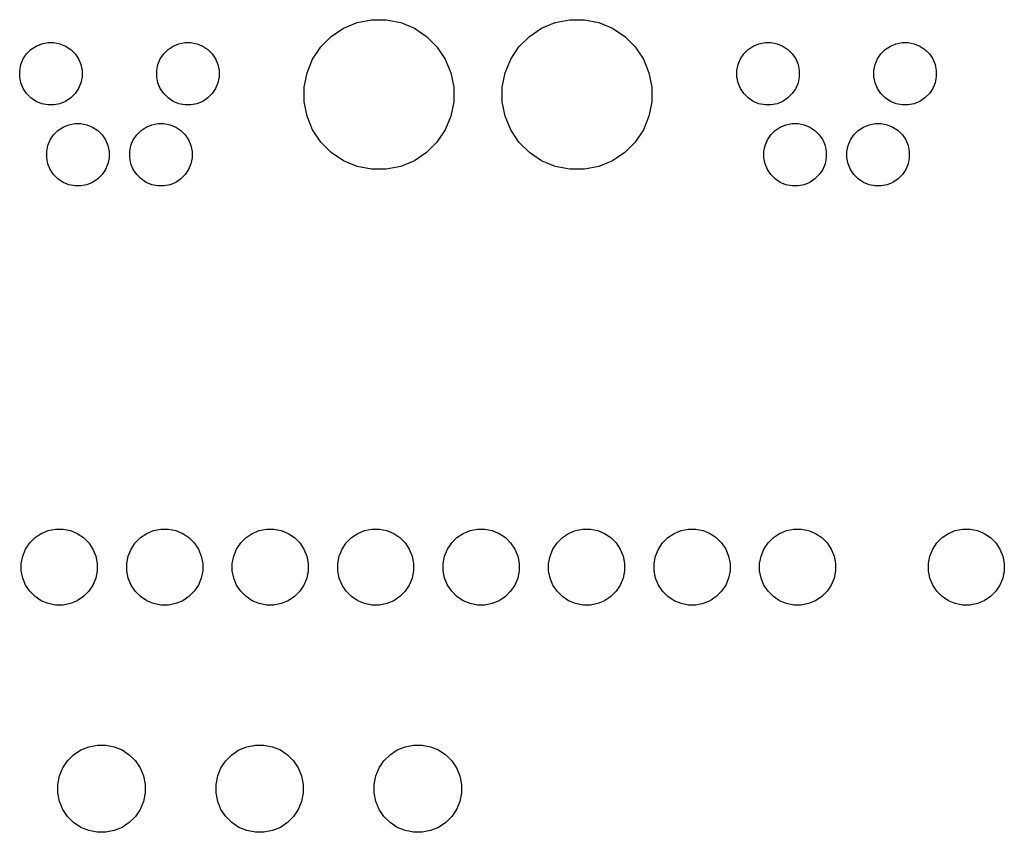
# Model space of a CAD drawing. Extents: x 3.23 to 7.1, y -3.45 to -0.97.
# Tile 3 of 9: x 4.14 to 5.07, y -1.74 to -0.97. Entities that reach past the tile are written whole.
import ezdxf

# ---------------------------------------------------------------- set-up
doc = ezdxf.new("R2010")
doc.units = 0
doc.header["$MEASUREMENT"] = 0
doc.layers.add('BLACK', color=7, linetype='CONTINUOUS')

msp = doc.modelspace()

# ---------------------------------------------------------------- linework, layer by layer
at = {"layer": 'BLACK', "linetype": 'CONTINUOUS'}
for p, q in [((4.43287, -0.98693), (4.44448, -0.97917)), ((4.44448, -0.97917), (4.45738, -0.97383)), ((4.45738, -0.97383), (4.47108, -0.9711)), ((4.47108, -0.9711), (4.48505, -0.9711)), ((4.48505, -0.9711), (4.49874, -0.97383)), ((4.49874, -0.97383), (4.51165, -0.97917)), ((4.51165, -0.97917), (4.52326, -0.98693)), ((4.62074, -0.98693), (4.63235, -0.97917)), ((4.63235, -0.97917), (4.64526, -0.97383)), ((4.64526, -0.97383), (4.65895, -0.9711)), ((4.65895, -0.9711), (4.67292, -0.9711)), ((4.67292, -0.9711), (4.68662, -0.97383)), ((4.68662, -0.97383), (4.69952, -0.97917)), ((4.69952, -0.97917), (4.71113, -0.98693)), ((4.42299, -0.99681), (4.43287, -0.98693)), ((4.52326, -0.98693), (4.53313, -0.99681)), ((4.61087, -0.99681), (4.62074, -0.98693)), ((4.71113, -0.98693), (4.72101, -0.99681)), ((4.1482, -0.99935), (4.15304, -0.99612)), ((4.15304, -0.99612), (4.15842, -0.99389)), ((4.15842, -0.99389), (4.16413, -0.99276)), ((4.16413, -0.99276), (4.16995, -0.99276)), ((4.16995, -0.99276), (4.17566, -0.99389)), ((4.17566, -0.99389), (4.18104, -0.99612)), ((4.18104, -0.99612), (4.18588, -0.99935)), ((4.27812, -0.99935), (4.28296, -0.99612)), ((4.28296, -0.99612), (4.28834, -0.99389)), ((4.28834, -0.99389), (4.29405, -0.99276)), ((4.29405, -0.99276), (4.29987, -0.99276)), ((4.29987, -0.99276), (4.30558, -0.99389)), ((4.30558, -0.99389), (4.31096, -0.99612)), ((4.31096, -0.99612), (4.3158, -0.99935)), ((4.41523, -1.00842), (4.42299, -0.99681)), ((4.53313, -0.99681), (4.54089, -1.00842)), ((4.60311, -1.00842), (4.61087, -0.99681)), ((4.72101, -0.99681), (4.72877, -1.00842)), ((4.8282, -0.99935), (4.83304, -0.99612)), ((4.83304, -0.99612), (4.83842, -0.99389)), ((4.83842, -0.99389), (4.84413, -0.99276)), ((4.84413, -0.99276), (4.84995, -0.99276)), ((4.84995, -0.99276), (4.85566, -0.99389)), ((4.85566, -0.99389), (4.86104, -0.99612)), ((4.86104, -0.99612), (4.86588, -0.99935)), ((4.95812, -0.99935), (4.96296, -0.99612)), ((4.96296, -0.99612), (4.96834, -0.99389)), ((4.96834, -0.99389), (4.97405, -0.99276)), ((4.97405, -0.99276), (4.97987, -0.99276)), ((4.97987, -0.99276), (4.98558, -0.99389)), ((4.98558, -0.99389), (4.99096, -0.99612)), ((4.99096, -0.99612), (4.9958, -0.99935)), ((4.14084, -1.00831), (4.14408, -1.00347)), ((4.14408, -1.00347), (4.1482, -0.99935)), ((4.18588, -0.99935), (4.19, -1.00347)), ((4.19, -1.00347), (4.19323, -1.00831)), ((4.27077, -1.00831), (4.274, -1.00347)), ((4.274, -1.00347), (4.27812, -0.99935)), ((4.3158, -0.99935), (4.31992, -1.00347)), ((4.31992, -1.00347), (4.32316, -1.00831)), ((4.82084, -1.00831), (4.82408, -1.00347)), ((4.82408, -1.00347), (4.8282, -0.99935)), ((4.86588, -0.99935), (4.87, -1.00347)), ((4.87, -1.00347), (4.87323, -1.00831)), ((4.95077, -1.00831), (4.954, -1.00347)), ((4.954, -1.00347), (4.95812, -0.99935)), ((4.9958, -0.99935), (4.99992, -1.00347)), ((4.99992, -1.00347), (5.00316, -1.00831)), ((4.13748, -1.0194), (4.13862, -1.01369)), ((4.13862, -1.01369), (4.14084, -1.00831)), ((4.19323, -1.00831), (4.19546, -1.01369)), ((4.19546, -1.01369), (4.1966, -1.0194)), ((4.2674, -1.0194), (4.26854, -1.01369)), ((4.26854, -1.01369), (4.27077, -1.00831)), ((4.32316, -1.00831), (4.32538, -1.01369)), ((4.32538, -1.01369), (4.32652, -1.0194)), ((4.40989, -1.02132), (4.41523, -1.00842)), ((4.54089, -1.00842), (4.54624, -1.02132)), ((4.59776, -1.02132), (4.60311, -1.00842)), ((4.72877, -1.00842), (4.73411, -1.02132)), ((4.81748, -1.0194), (4.81862, -1.01369)), ((4.81862, -1.01369), (4.82084, -1.00831)), ((4.87323, -1.00831), (4.87546, -1.01369)), ((4.87546, -1.01369), (4.8766, -1.0194)), ((4.9474, -1.0194), (4.94854, -1.01369)), ((4.94854, -1.01369), (4.95077, -1.00831)), ((5.00316, -1.00831), (5.00538, -1.01369)), ((5.00538, -1.01369), (5.00652, -1.0194)), ((4.13748, -1.02523), (4.13748, -1.0194)), ((4.13862, -1.03094), (4.13748, -1.02523)), ((4.1966, -1.02523), (4.19546, -1.03094)), ((4.1966, -1.0194), (4.1966, -1.02523)), ((4.2674, -1.02523), (4.2674, -1.0194)), ((4.26854, -1.03094), (4.2674, -1.02523)), ((4.32652, -1.02523), (4.32538, -1.03094)), ((4.32652, -1.0194), (4.32652, -1.02523)), ((4.40717, -1.03502), (4.40989, -1.02132)), ((4.54624, -1.02132), (4.54896, -1.03502)), ((4.59504, -1.03502), (4.59776, -1.02132)), ((4.73411, -1.02132), (4.73683, -1.03502)), ((4.81748, -1.02523), (4.81748, -1.0194)), ((4.81862, -1.03094), (4.81748, -1.02523)), ((4.8766, -1.02523), (4.87546, -1.03094)), ((4.8766, -1.0194), (4.8766, -1.02523)), ((4.9474, -1.02523), (4.9474, -1.0194)), ((4.94854, -1.03094), (4.9474, -1.02523)), ((5.00652, -1.02523), (5.00538, -1.03094)), ((5.00652, -1.0194), (5.00652, -1.02523)), ((4.14084, -1.03632), (4.13862, -1.03094)), ((4.19546, -1.03094), (4.19323, -1.03632)), ((4.27077, -1.03632), (4.26854, -1.03094)), ((4.32538, -1.03094), (4.32316, -1.03632)), ((4.40717, -1.04898), (4.40717, -1.03502)), ((4.54896, -1.03502), (4.54896, -1.04898)), ((4.59504, -1.04898), (4.59504, -1.03502)), ((4.73683, -1.03502), (4.73683, -1.04898)), ((4.82084, -1.03632), (4.81862, -1.03094)), ((4.87546, -1.03094), (4.87323, -1.03632)), ((4.95077, -1.03632), (4.94854, -1.03094)), ((5.00538, -1.03094), (5.00316, -1.03632)), ((4.14408, -1.04116), (4.14084, -1.03632)), ((4.1482, -1.04527), (4.14408, -1.04116)), ((4.15304, -1.04851), (4.1482, -1.04527)), ((4.18588, -1.04527), (4.18104, -1.04851)), ((4.19, -1.04116), (4.18588, -1.04527)), ((4.19323, -1.03632), (4.19, -1.04116)), ((4.274, -1.04116), (4.27077, -1.03632)), ((4.27812, -1.04527), (4.274, -1.04116)), ((4.28296, -1.04851), (4.27812, -1.04527)), ((4.3158, -1.04527), (4.31096, -1.04851)), ((4.31992, -1.04116), (4.3158, -1.04527)), ((4.32316, -1.03632), (4.31992, -1.04116)), ((4.82408, -1.04116), (4.82084, -1.03632)), ((4.8282, -1.04527), (4.82408, -1.04116)), ((4.83304, -1.04851), (4.8282, -1.04527)), ((4.86588, -1.04527), (4.86104, -1.04851)), ((4.87, -1.04116), (4.86588, -1.04527)), ((4.87323, -1.03632), (4.87, -1.04116)), ((4.954, -1.04116), (4.95077, -1.03632)), ((4.95812, -1.04527), (4.954, -1.04116)), ((4.96296, -1.04851), (4.95812, -1.04527)), ((4.9958, -1.04527), (4.99096, -1.04851)), ((4.99992, -1.04116), (4.9958, -1.04527)), ((5.00316, -1.03632), (4.99992, -1.04116)), ((4.15842, -1.05074), (4.15304, -1.04851)), ((4.16413, -1.05187), (4.15842, -1.05074)), ((4.16995, -1.05187), (4.16413, -1.05187)), ((4.17566, -1.05074), (4.16995, -1.05187)), ((4.18104, -1.04851), (4.17566, -1.05074)), ((4.28834, -1.05074), (4.28296, -1.04851)), ((4.29405, -1.05187), (4.28834, -1.05074)), ((4.29987, -1.05187), (4.29405, -1.05187)), ((4.30558, -1.05074), (4.29987, -1.05187)), ((4.31096, -1.04851), (4.30558, -1.05074)), ((4.40989, -1.06268), (4.40717, -1.04898)), ((4.54896, -1.04898), (4.54624, -1.06268)), ((4.59776, -1.06268), (4.59504, -1.04898)), ((4.73683, -1.04898), (4.73411, -1.06268)), ((4.83842, -1.05074), (4.83304, -1.04851)), ((4.84413, -1.05187), (4.83842, -1.05074)), ((4.84995, -1.05187), (4.84413, -1.05187)), ((4.85566, -1.05074), (4.84995, -1.05187)), ((4.86104, -1.04851), (4.85566, -1.05074)), ((4.96834, -1.05074), (4.96296, -1.04851)), ((4.97405, -1.05187), (4.96834, -1.05074)), ((4.97987, -1.05187), (4.97405, -1.05187)), ((4.98558, -1.05074), (4.97987, -1.05187)), ((4.99096, -1.04851), (4.98558, -1.05074)), ((4.41523, -1.07558), (4.40989, -1.06268)), ((4.54624, -1.06268), (4.54089, -1.07558)), ((4.60311, -1.07558), (4.59776, -1.06268)), ((4.73411, -1.06268), (4.72877, -1.07558)), ((4.17379, -1.07613), (4.17863, -1.07289)), ((4.17863, -1.07289), (4.18401, -1.07066)), ((4.18401, -1.07066), (4.18972, -1.06953)), ((4.18972, -1.06953), (4.19554, -1.06953)), ((4.19554, -1.06953), (4.20125, -1.07066)), ((4.20125, -1.07066), (4.20663, -1.07289)), ((4.20663, -1.07289), (4.21147, -1.07613)), ((4.25253, -1.07613), (4.25737, -1.07289)), ((4.25737, -1.07289), (4.26275, -1.07066)), ((4.26275, -1.07066), (4.26846, -1.06953)), ((4.26846, -1.06953), (4.27428, -1.06953)), ((4.27428, -1.06953), (4.27999, -1.07066)), ((4.27999, -1.07066), (4.28537, -1.07289)), ((4.28537, -1.07289), (4.29021, -1.07613)), ((4.85379, -1.07613), (4.85863, -1.07289)), ((4.85863, -1.07289), (4.86401, -1.07066)), ((4.86401, -1.07066), (4.86972, -1.06953)), ((4.86972, -1.06953), (4.87554, -1.06953)), ((4.87554, -1.06953), (4.88125, -1.07066)), ((4.88125, -1.07066), (4.88663, -1.07289)), ((4.88663, -1.07289), (4.89147, -1.07613)), ((4.93253, -1.07613), (4.93737, -1.07289)), ((4.93737, -1.07289), (4.94275, -1.07066)), ((4.94275, -1.07066), (4.94846, -1.06953)), ((4.94846, -1.06953), (4.95428, -1.06953)), ((4.95428, -1.06953), (4.95999, -1.07066)), ((4.95999, -1.07066), (4.96537, -1.07289)), ((4.96537, -1.07289), (4.97021, -1.07613)), ((4.16643, -1.08509), (4.16967, -1.08024)), ((4.16967, -1.08024), (4.17379, -1.07613)), ((4.21147, -1.07613), (4.21559, -1.08024)), ((4.21559, -1.08024), (4.21882, -1.08509)), ((4.24518, -1.08509), (4.24841, -1.08024)), ((4.24841, -1.08024), (4.25253, -1.07613)), ((4.29021, -1.07613), (4.29433, -1.08024)), ((4.29433, -1.08024), (4.29756, -1.08509)), ((4.42299, -1.08719), (4.41523, -1.07558)), ((4.54089, -1.07558), (4.53313, -1.08719)), ((4.61087, -1.08719), (4.60311, -1.07558)), ((4.72877, -1.07558), (4.72101, -1.08719)), ((4.84643, -1.08509), (4.84967, -1.08024)), ((4.84967, -1.08024), (4.85379, -1.07613)), ((4.89147, -1.07613), (4.89559, -1.08024)), ((4.89559, -1.08024), (4.89882, -1.08509)), ((4.92518, -1.08509), (4.92841, -1.08024)), ((4.92841, -1.08024), (4.93253, -1.07613)), ((4.97021, -1.07613), (4.97433, -1.08024)), ((4.97433, -1.08024), (4.97757, -1.08509)), ((4.16307, -1.09618), (4.16421, -1.09046)), ((4.16421, -1.09046), (4.16643, -1.08509)), ((4.21882, -1.08509), (4.22105, -1.09046)), ((4.22105, -1.09046), (4.22219, -1.09618)), ((4.24181, -1.09618), (4.24295, -1.09046)), ((4.24295, -1.09046), (4.24518, -1.08509)), ((4.29756, -1.08509), (4.29979, -1.09046)), ((4.29979, -1.09046), (4.30093, -1.09618)), ((4.43287, -1.09707), (4.42299, -1.08719)), ((4.53313, -1.08719), (4.52326, -1.09707)), ((4.62074, -1.09707), (4.61087, -1.08719)), ((4.72101, -1.08719), (4.71113, -1.09707)), ((4.84307, -1.09618), (4.84421, -1.09046)), ((4.84421, -1.09046), (4.84643, -1.08509)), ((4.89882, -1.08509), (4.90105, -1.09046)), ((4.90105, -1.09046), (4.90219, -1.09618)), ((4.92181, -1.09618), (4.92295, -1.09046)), ((4.92295, -1.09046), (4.92518, -1.08509)), ((4.97757, -1.08509), (4.97979, -1.09046)), ((4.97979, -1.09046), (4.98093, -1.09618)), ((4.16307, -1.102), (4.16307, -1.09618)), ((4.22219, -1.09618), (4.22219, -1.102)), ((4.24181, -1.102), (4.24181, -1.09618)), ((4.30093, -1.09618), (4.30093, -1.102)), ((4.44448, -1.10483), (4.43287, -1.09707)), ((4.52326, -1.09707), (4.51165, -1.10483)), ((4.63235, -1.10483), (4.62074, -1.09707)), ((4.71113, -1.09707), (4.69952, -1.10483)), ((4.84307, -1.102), (4.84307, -1.09618)), ((4.90219, -1.09618), (4.90219, -1.102)), ((4.92181, -1.102), (4.92181, -1.09618)), ((4.98093, -1.09618), (4.98093, -1.102)), ((4.16421, -1.10771), (4.16307, -1.102)), ((4.16643, -1.11309), (4.16421, -1.10771)), ((4.22105, -1.10771), (4.21882, -1.11309)), ((4.22219, -1.102), (4.22105, -1.10771)), ((4.24295, -1.10771), (4.24181, -1.102)), ((4.24518, -1.11309), (4.24295, -1.10771)), ((4.29979, -1.10771), (4.29756, -1.11309)), ((4.30093, -1.102), (4.29979, -1.10771)), ((4.45738, -1.11017), (4.44448, -1.10483)), ((4.47108, -1.1129), (4.45738, -1.11017)), ((4.49874, -1.11017), (4.48505, -1.1129)), ((4.51165, -1.10483), (4.49874, -1.11017)), ((4.64526, -1.11017), (4.63235, -1.10483)), ((4.65895, -1.1129), (4.64526, -1.11017)), ((4.68662, -1.11017), (4.67292, -1.1129)), ((4.69952, -1.10483), (4.68662, -1.11017)), ((4.84421, -1.10771), (4.84307, -1.102)), ((4.84643, -1.11309), (4.84421, -1.10771)), ((4.90105, -1.10771), (4.89882, -1.11309)), ((4.90219, -1.102), (4.90105, -1.10771)), ((4.92295, -1.10771), (4.92181, -1.102)), ((4.92518, -1.11309), (4.92295, -1.10771)), ((4.97979, -1.10771), (4.97757, -1.11309)), ((4.98093, -1.102), (4.97979, -1.10771)), ((4.16967, -1.11793), (4.16643, -1.11309)), ((4.17379, -1.12205), (4.16967, -1.11793)), ((4.21559, -1.11793), (4.21147, -1.12205)), ((4.21882, -1.11309), (4.21559, -1.11793)), ((4.24841, -1.11793), (4.24518, -1.11309)), ((4.25253, -1.12205), (4.24841, -1.11793)), ((4.29433, -1.11793), (4.29021, -1.12205)), ((4.29756, -1.11309), (4.29433, -1.11793)), ((4.48505, -1.1129), (4.47108, -1.1129)), ((4.67292, -1.1129), (4.65895, -1.1129)), ((4.84967, -1.11793), (4.84643, -1.11309)), ((4.85379, -1.12205), (4.84967, -1.11793)), ((4.89559, -1.11793), (4.89147, -1.12205)), ((4.89882, -1.11309), (4.89559, -1.11793)), ((4.92841, -1.11793), (4.92518, -1.11309)), ((4.93253, -1.12205), (4.92841, -1.11793)), ((4.97433, -1.11793), (4.97021, -1.12205)), ((4.97757, -1.11309), (4.97433, -1.11793)), ((4.17863, -1.12528), (4.17379, -1.12205)), ((4.18401, -1.12751), (4.17863, -1.12528)), ((4.18972, -1.12865), (4.18401, -1.12751)), ((4.19554, -1.12865), (4.18972, -1.12865)), ((4.20125, -1.12751), (4.19554, -1.12865)), ((4.20663, -1.12528), (4.20125, -1.12751)), ((4.21147, -1.12205), (4.20663, -1.12528)), ((4.25737, -1.12528), (4.25253, -1.12205)), ((4.26275, -1.12751), (4.25737, -1.12528)), ((4.26846, -1.12865), (4.26275, -1.12751)), ((4.27428, -1.12865), (4.26846, -1.12865)), ((4.27999, -1.12751), (4.27428, -1.12865)), ((4.28537, -1.12528), (4.27999, -1.12751)), ((4.29021, -1.12205), (4.28537, -1.12528)), ((4.85863, -1.12528), (4.85379, -1.12205)), ((4.86401, -1.12751), (4.85863, -1.12528)), ((4.86972, -1.12865), (4.86401, -1.12751)), ((4.87554, -1.12865), (4.86972, -1.12865)), ((4.88125, -1.12751), (4.87554, -1.12865)), ((4.88663, -1.12528), (4.88125, -1.12751)), ((4.89147, -1.12205), (4.88663, -1.12528)), ((4.93737, -1.12528), (4.93253, -1.12205)), ((4.94275, -1.12751), (4.93737, -1.12528)), ((4.94846, -1.12865), (4.94275, -1.12751)), ((4.95428, -1.12865), (4.94846, -1.12865)), ((4.95999, -1.12751), (4.95428, -1.12865)), ((4.96537, -1.12528), (4.95999, -1.12751)), ((4.97021, -1.12205), (4.96537, -1.12528)), ((4.15795, -1.4581), (4.1645, -1.45538)), ((4.1645, -1.45538), (4.17145, -1.454)), ((4.17145, -1.454), (4.17855, -1.454)), ((4.17855, -1.454), (4.1855, -1.45538)), ((4.1855, -1.45538), (4.19205, -1.4581)), ((4.25795, -1.4581), (4.2645, -1.45538)), ((4.2645, -1.45538), (4.27145, -1.454)), ((4.27145, -1.454), (4.27855, -1.454)), ((4.27855, -1.454), (4.2855, -1.45538)), ((4.2855, -1.45538), (4.29205, -1.4581)), ((4.35795, -1.4581), (4.3645, -1.45538)), ((4.3645, -1.45538), (4.37145, -1.454)), ((4.37145, -1.454), (4.37855, -1.454)), ((4.37855, -1.454), (4.3855, -1.45538)), ((4.3855, -1.45538), (4.39205, -1.4581)), ((4.45795, -1.4581), (4.4645, -1.45538)), ((4.4645, -1.45538), (4.47145, -1.454)), ((4.47145, -1.454), (4.47855, -1.454)), ((4.47855, -1.454), (4.4855, -1.45538)), ((4.4855, -1.45538), (4.49205, -1.4581)), ((4.55795, -1.4581), (4.5645, -1.45538)), ((4.5645, -1.45538), (4.57145, -1.454)), ((4.57145, -1.454), (4.57855, -1.454)), ((4.57855, -1.454), (4.5855, -1.45538)), ((4.5855, -1.45538), (4.59205, -1.4581)), ((4.65795, -1.4581), (4.6645, -1.45538)), ((4.6645, -1.45538), (4.67145, -1.454)), ((4.67145, -1.454), (4.67855, -1.454)), ((4.67855, -1.454), (4.6855, -1.45538)), ((4.6855, -1.45538), (4.69205, -1.4581)), ((4.75795, -1.4581), (4.7645, -1.45538)), ((4.7645, -1.45538), (4.77145, -1.454)), ((4.77145, -1.454), (4.77855, -1.454)), ((4.77855, -1.454), (4.7855, -1.45538)), ((4.7855, -1.45538), (4.79205, -1.4581)), ((4.85795, -1.4581), (4.8645, -1.45538)), ((4.8645, -1.45538), (4.87145, -1.454)), ((4.87145, -1.454), (4.87855, -1.454)), ((4.87855, -1.454), (4.8855, -1.45538)), ((4.8855, -1.45538), (4.89205, -1.4581)), ((5.01795, -1.4581), (5.0245, -1.45538)), ((5.0245, -1.45538), (5.03145, -1.454)), ((5.03145, -1.454), (5.03855, -1.454)), ((5.03855, -1.454), (5.0455, -1.45538)), ((5.0455, -1.45538), (5.05205, -1.4581)), ((4.14704, -1.46705), (4.15205, -1.46204)), ((4.15205, -1.46204), (4.15795, -1.4581)), ((4.19205, -1.4581), (4.19795, -1.46204)), ((4.19795, -1.46204), (4.20296, -1.46705)), ((4.24704, -1.46705), (4.25205, -1.46204)), ((4.25205, -1.46204), (4.25795, -1.4581)), ((4.29205, -1.4581), (4.29795, -1.46204)), ((4.29795, -1.46204), (4.30296, -1.46705)), ((4.34704, -1.46705), (4.35205, -1.46204)), ((4.35205, -1.46204), (4.35795, -1.4581)), ((4.39205, -1.4581), (4.39795, -1.46204)), ((4.39795, -1.46204), (4.40296, -1.46705)), ((4.44704, -1.46705), (4.45205, -1.46204)), ((4.45205, -1.46204), (4.45795, -1.4581)), ((4.49205, -1.4581), (4.49795, -1.46204)), ((4.49795, -1.46204), (4.50296, -1.46705)), ((4.54704, -1.46705), (4.55205, -1.46204)), ((4.55205, -1.46204), (4.55795, -1.4581)), ((4.59205, -1.4581), (4.59795, -1.46204)), ((4.59795, -1.46204), (4.60296, -1.46705)), ((4.64704, -1.46705), (4.65205, -1.46204)), ((4.65205, -1.46204), (4.65795, -1.4581)), ((4.69205, -1.4581), (4.69795, -1.46204)), ((4.69795, -1.46204), (4.70296, -1.46705)), ((4.74704, -1.46705), (4.75205, -1.46204)), ((4.75205, -1.46204), (4.75795, -1.4581)), ((4.79205, -1.4581), (4.79795, -1.46204)), ((4.79795, -1.46204), (4.80296, -1.46705)), ((4.84704, -1.46705), (4.85205, -1.46204)), ((4.85205, -1.46204), (4.85795, -1.4581)), ((4.89205, -1.4581), (4.89795, -1.46204)), ((4.89795, -1.46204), (4.90296, -1.46705)), ((5.00704, -1.46705), (5.01205, -1.46204)), ((5.01205, -1.46204), (5.01795, -1.4581)), ((5.05205, -1.4581), (5.05795, -1.46204)), ((5.05795, -1.46204), (5.06296, -1.46705)), ((4.14038, -1.4795), (4.1431, -1.47295)), ((4.1431, -1.47295), (4.14704, -1.46705)), ((4.20296, -1.46705), (4.2069, -1.47295)), ((4.2069, -1.47295), (4.20962, -1.4795)), ((4.24038, -1.4795), (4.2431, -1.47295)), ((4.2431, -1.47295), (4.24704, -1.46705)), ((4.30296, -1.46705), (4.3069, -1.47295)), ((4.3069, -1.47295), (4.30962, -1.4795)), ((4.34038, -1.4795), (4.3431, -1.47295)), ((4.3431, -1.47295), (4.34704, -1.46705)), ((4.40296, -1.46705), (4.4069, -1.47295)), ((4.4069, -1.47295), (4.40962, -1.4795)), ((4.44038, -1.4795), (4.4431, -1.47295)), ((4.4431, -1.47295), (4.44704, -1.46705)), ((4.50296, -1.46705), (4.5069, -1.47295)), ((4.5069, -1.47295), (4.50962, -1.4795)), ((4.54038, -1.4795), (4.5431, -1.47295)), ((4.5431, -1.47295), (4.54704, -1.46705)), ((4.60296, -1.46705), (4.6069, -1.47295)), ((4.6069, -1.47295), (4.60962, -1.4795)), ((4.64038, -1.4795), (4.6431, -1.47295)), ((4.6431, -1.47295), (4.64704, -1.46705)), ((4.70296, -1.46705), (4.7069, -1.47295)), ((4.7069, -1.47295), (4.70962, -1.4795)), ((4.74038, -1.4795), (4.7431, -1.47295)), ((4.7431, -1.47295), (4.74704, -1.46705)), ((4.80296, -1.46705), (4.8069, -1.47295)), ((4.8069, -1.47295), (4.80962, -1.4795)), ((4.84038, -1.4795), (4.8431, -1.47295)), ((4.8431, -1.47295), (4.84704, -1.46705)), ((4.90296, -1.46705), (4.9069, -1.47295)), ((4.9069, -1.47295), (4.90962, -1.4795)), ((5.00038, -1.4795), (5.0031, -1.47295)), ((5.0031, -1.47295), (5.00704, -1.46705)), ((5.06296, -1.46705), (5.0669, -1.47295)), ((5.0669, -1.47295), (5.06962, -1.4795)), ((4.139, -1.48645), (4.14038, -1.4795)), ((4.20962, -1.4795), (4.211, -1.48645)), ((4.239, -1.48645), (4.24038, -1.4795)), ((4.30962, -1.4795), (4.311, -1.48645)), ((4.339, -1.48645), (4.34038, -1.4795)), ((4.40962, -1.4795), (4.411, -1.48645)), ((4.439, -1.48645), (4.44038, -1.4795)), ((4.50962, -1.4795), (4.511, -1.48645)), ((4.539, -1.48645), (4.54038, -1.4795)), ((4.60962, -1.4795), (4.611, -1.48645)), ((4.639, -1.48645), (4.64038, -1.4795)), ((4.70962, -1.4795), (4.711, -1.48645)), ((4.739, -1.48645), (4.74038, -1.4795)), ((4.80962, -1.4795), (4.811, -1.48645)), ((4.839, -1.48645), (4.84038, -1.4795)), ((4.90962, -1.4795), (4.911, -1.48645)), ((4.999, -1.48645), (5.00038, -1.4795)), ((5.06962, -1.4795), (5.071, -1.48645)), ((4.139, -1.49355), (4.139, -1.48645)), ((4.14038, -1.5005), (4.139, -1.49355)), ((4.211, -1.49355), (4.20962, -1.5005)), ((4.211, -1.48645), (4.211, -1.49355)), ((4.239, -1.49355), (4.239, -1.48645)), ((4.24038, -1.5005), (4.239, -1.49355)), ((4.311, -1.49355), (4.30962, -1.5005)), ((4.311, -1.48645), (4.311, -1.49355)), ((4.339, -1.49355), (4.339, -1.48645)), ((4.34038, -1.5005), (4.339, -1.49355)), ((4.411, -1.49355), (4.40962, -1.5005)), ((4.411, -1.48645), (4.411, -1.49355)), ((4.439, -1.49355), (4.439, -1.48645)), ((4.44038, -1.5005), (4.439, -1.49355)), ((4.511, -1.49355), (4.50962, -1.5005)), ((4.511, -1.48645), (4.511, -1.49355)), ((4.539, -1.49355), (4.539, -1.48645)), ((4.54038, -1.5005), (4.539, -1.49355)), ((4.611, -1.49355), (4.60962, -1.5005)), ((4.611, -1.48645), (4.611, -1.49355)), ((4.639, -1.49355), (4.639, -1.48645)), ((4.64038, -1.5005), (4.639, -1.49355)), ((4.711, -1.49355), (4.70962, -1.5005)), ((4.711, -1.48645), (4.711, -1.49355)), ((4.739, -1.49355), (4.739, -1.48645)), ((4.74038, -1.5005), (4.739, -1.49355)), ((4.811, -1.49355), (4.80962, -1.5005)), ((4.811, -1.48645), (4.811, -1.49355)), ((4.839, -1.49355), (4.839, -1.48645)), ((4.84038, -1.5005), (4.839, -1.49355)), ((4.911, -1.49355), (4.90962, -1.5005)), ((4.911, -1.48645), (4.911, -1.49355)), ((4.999, -1.49355), (4.999, -1.48645)), ((5.00038, -1.5005), (4.999, -1.49355)), ((5.071, -1.49355), (5.06962, -1.5005)), ((5.071, -1.48645), (5.071, -1.49355)), ((4.1431, -1.50705), (4.14038, -1.5005)), ((4.20962, -1.5005), (4.2069, -1.50705)), ((4.2431, -1.50705), (4.24038, -1.5005)), ((4.30962, -1.5005), (4.3069, -1.50705)), ((4.3431, -1.50705), (4.34038, -1.5005)), ((4.40962, -1.5005), (4.4069, -1.50705)), ((4.4431, -1.50705), (4.44038, -1.5005)), ((4.50962, -1.5005), (4.5069, -1.50705)), ((4.5431, -1.50705), (4.54038, -1.5005)), ((4.60962, -1.5005), (4.6069, -1.50705)), ((4.6431, -1.50705), (4.64038, -1.5005)), ((4.70962, -1.5005), (4.7069, -1.50705)), ((4.7431, -1.50705), (4.74038, -1.5005)), ((4.80962, -1.5005), (4.8069, -1.50705)), ((4.8431, -1.50705), (4.84038, -1.5005)), ((4.90962, -1.5005), (4.9069, -1.50705)), ((5.0031, -1.50705), (5.00038, -1.5005)), ((5.06962, -1.5005), (5.0669, -1.50705)), ((4.14704, -1.51295), (4.1431, -1.50705)), ((4.2069, -1.50705), (4.20296, -1.51295)), ((4.24704, -1.51295), (4.2431, -1.50705)), ((4.3069, -1.50705), (4.30296, -1.51295)), ((4.34704, -1.51295), (4.3431, -1.50705)), ((4.4069, -1.50705), (4.40296, -1.51295)), ((4.44704, -1.51295), (4.4431, -1.50705)), ((4.5069, -1.50705), (4.50296, -1.51295)), ((4.54704, -1.51295), (4.5431, -1.50705)), ((4.6069, -1.50705), (4.60296, -1.51295)), ((4.64704, -1.51295), (4.6431, -1.50705)), ((4.7069, -1.50705), (4.70296, -1.51295)), ((4.74704, -1.51295), (4.7431, -1.50705)), ((4.8069, -1.50705), (4.80296, -1.51295)), ((4.84704, -1.51295), (4.8431, -1.50705)), ((4.9069, -1.50705), (4.90296, -1.51295)), ((5.00704, -1.51295), (5.0031, -1.50705)), ((5.0669, -1.50705), (5.06296, -1.51295)), ((4.15205, -1.51796), (4.14704, -1.51295)), ((4.15795, -1.5219), (4.15205, -1.51796)), ((4.19795, -1.51796), (4.19205, -1.5219)), ((4.20296, -1.51295), (4.19795, -1.51796)), ((4.25205, -1.51796), (4.24704, -1.51295)), ((4.25795, -1.5219), (4.25205, -1.51796)), ((4.29795, -1.51796), (4.29205, -1.5219)), ((4.30296, -1.51295), (4.29795, -1.51796)), ((4.35205, -1.51796), (4.34704, -1.51295)), ((4.35795, -1.5219), (4.35205, -1.51796)), ((4.39795, -1.51796), (4.39205, -1.5219)), ((4.40296, -1.51295), (4.39795, -1.51796)), ((4.45205, -1.51796), (4.44704, -1.51295)), ((4.45795, -1.5219), (4.45205, -1.51796)), ((4.49795, -1.51796), (4.49205, -1.5219)), ((4.50296, -1.51295), (4.49795, -1.51796)), ((4.55205, -1.51796), (4.54704, -1.51295)), ((4.55795, -1.5219), (4.55205, -1.51796)), ((4.59795, -1.51796), (4.59205, -1.5219)), ((4.60296, -1.51295), (4.59795, -1.51796)), ((4.65205, -1.51796), (4.64704, -1.51295)), ((4.65795, -1.5219), (4.65205, -1.51796)), ((4.69795, -1.51796), (4.69205, -1.5219)), ((4.70296, -1.51295), (4.69795, -1.51796)), ((4.75205, -1.51796), (4.74704, -1.51295)), ((4.75795, -1.5219), (4.75205, -1.51796)), ((4.79795, -1.51796), (4.79205, -1.5219)), ((4.80296, -1.51295), (4.79795, -1.51796)), ((4.85205, -1.51796), (4.84704, -1.51295)), ((4.85795, -1.5219), (4.85205, -1.51796)), ((4.89795, -1.51796), (4.89205, -1.5219)), ((4.90296, -1.51295), (4.89795, -1.51796)), ((5.01205, -1.51796), (5.00704, -1.51295)), ((5.01795, -1.5219), (5.01205, -1.51796)), ((5.05795, -1.51796), (5.05205, -1.5219)), ((5.06296, -1.51295), (5.05795, -1.51796)), ((4.1645, -1.52462), (4.15795, -1.5219)), ((4.17145, -1.526), (4.1645, -1.52462)), ((4.17855, -1.526), (4.17145, -1.526)), ((4.1855, -1.52462), (4.17855, -1.526)), ((4.19205, -1.5219), (4.1855, -1.52462)), ((4.2645, -1.52462), (4.25795, -1.5219)), ((4.27145, -1.526), (4.2645, -1.52462)), ((4.27855, -1.526), (4.27145, -1.526)), ((4.2855, -1.52462), (4.27855, -1.526)), ((4.29205, -1.5219), (4.2855, -1.52462)), ((4.3645, -1.52462), (4.35795, -1.5219)), ((4.37145, -1.526), (4.3645, -1.52462)), ((4.37855, -1.526), (4.37145, -1.526)), ((4.3855, -1.52462), (4.37855, -1.526)), ((4.39205, -1.5219), (4.3855, -1.52462)), ((4.4645, -1.52462), (4.45795, -1.5219)), ((4.47145, -1.526), (4.4645, -1.52462)), ((4.47855, -1.526), (4.47145, -1.526)), ((4.4855, -1.52462), (4.47855, -1.526)), ((4.49205, -1.5219), (4.4855, -1.52462)), ((4.5645, -1.52462), (4.55795, -1.5219)), ((4.57145, -1.526), (4.5645, -1.52462)), ((4.57855, -1.526), (4.57145, -1.526)), ((4.5855, -1.52462), (4.57855, -1.526)), ((4.59205, -1.5219), (4.5855, -1.52462)), ((4.6645, -1.52462), (4.65795, -1.5219)), ((4.67145, -1.526), (4.6645, -1.52462)), ((4.67855, -1.526), (4.67145, -1.526)), ((4.6855, -1.52462), (4.67855, -1.526)), ((4.69205, -1.5219), (4.6855, -1.52462)), ((4.7645, -1.52462), (4.75795, -1.5219)), ((4.77145, -1.526), (4.7645, -1.52462)), ((4.77855, -1.526), (4.77145, -1.526)), ((4.7855, -1.52462), (4.77855, -1.526)), ((4.79205, -1.5219), (4.7855, -1.52462)), ((4.8645, -1.52462), (4.85795, -1.5219)), ((4.87145, -1.526), (4.8645, -1.52462)), ((4.87855, -1.526), (4.87145, -1.526)), ((4.8855, -1.52462), (4.87855, -1.526)), ((4.89205, -1.5219), (4.8855, -1.52462)), ((5.0245, -1.52462), (5.01795, -1.5219)), ((5.03145, -1.526), (5.0245, -1.52462)), ((5.03855, -1.526), (5.03145, -1.526)), ((5.0455, -1.52462), (5.03855, -1.526)), ((5.05205, -1.5219), (5.0455, -1.52462)), ((4.1954, -1.66334), (4.20293, -1.66022)), ((4.20293, -1.66022), (4.21093, -1.65863)), ((4.21093, -1.65863), (4.21907, -1.65863)), ((4.21907, -1.65863), (4.22707, -1.66022)), ((4.22707, -1.66022), (4.2346, -1.66334)), ((4.3454, -1.66334), (4.35293, -1.66022)), ((4.35293, -1.66022), (4.36093, -1.65863)), ((4.36093, -1.65863), (4.36907, -1.65863)), ((4.36907, -1.65863), (4.37707, -1.66022)), ((4.37707, -1.66022), (4.3846, -1.66334)), ((4.4954, -1.66334), (4.50293, -1.66022)), ((4.50293, -1.66022), (4.51093, -1.65863)), ((4.51093, -1.65863), (4.51907, -1.65863)), ((4.51907, -1.65863), (4.52707, -1.66022)), ((4.52707, -1.66022), (4.5346, -1.66334)), ((4.18287, -1.67363), (4.18863, -1.66787)), ((4.18863, -1.66787), (4.1954, -1.66334)), ((4.2346, -1.66334), (4.24137, -1.66787)), ((4.24137, -1.66787), (4.24713, -1.67363)), ((4.33287, -1.67363), (4.33863, -1.66787)), ((4.33863, -1.66787), (4.3454, -1.66334)), ((4.3846, -1.66334), (4.39137, -1.66787)), ((4.39137, -1.66787), (4.39713, -1.67363)), ((4.48287, -1.67363), (4.48863, -1.66787)), ((4.48863, -1.66787), (4.4954, -1.66334)), ((4.5346, -1.66334), (4.54137, -1.66787)), ((4.54137, -1.66787), (4.54713, -1.67363)), ((4.17834, -1.6804), (4.18287, -1.67363)), ((4.24713, -1.67363), (4.25166, -1.6804)), ((4.32834, -1.6804), (4.33287, -1.67363)), ((4.39713, -1.67363), (4.40166, -1.6804)), ((4.47834, -1.6804), (4.48287, -1.67363)), ((4.54713, -1.67363), (4.55166, -1.6804)), ((4.17363, -1.69593), (4.17522, -1.68793)), ((4.17522, -1.68793), (4.17834, -1.6804)), ((4.25166, -1.6804), (4.25478, -1.68793)), ((4.25478, -1.68793), (4.25637, -1.69593)), ((4.32363, -1.69593), (4.32522, -1.68793)), ((4.32522, -1.68793), (4.32834, -1.6804)), ((4.40166, -1.6804), (4.40478, -1.68793)), ((4.40478, -1.68793), (4.40637, -1.69593)), ((4.47363, -1.69593), (4.47522, -1.68793)), ((4.47522, -1.68793), (4.47834, -1.6804)), ((4.55166, -1.6804), (4.55478, -1.68793)), ((4.55478, -1.68793), (4.55637, -1.69593)), ((4.17363, -1.70407), (4.17363, -1.69593)), ((4.25637, -1.69593), (4.25637, -1.70407)), ((4.32363, -1.70407), (4.32363, -1.69593)), ((4.40637, -1.69593), (4.40637, -1.70407)), ((4.47363, -1.70407), (4.47363, -1.69593)), ((4.55637, -1.69593), (4.55637, -1.70407)), ((4.17522, -1.71207), (4.17363, -1.70407)), ((4.25637, -1.70407), (4.25478, -1.71207)), ((4.32522, -1.71207), (4.32363, -1.70407)), ((4.40637, -1.70407), (4.40478, -1.71207)), ((4.47522, -1.71207), (4.47363, -1.70407)), ((4.55637, -1.70407), (4.55478, -1.71207)), ((4.17834, -1.7196), (4.17522, -1.71207)), ((4.25478, -1.71207), (4.25166, -1.7196)), ((4.32834, -1.7196), (4.32522, -1.71207)), ((4.40478, -1.71207), (4.40166, -1.7196)), ((4.47834, -1.7196), (4.47522, -1.71207)), ((4.55478, -1.71207), (4.55166, -1.7196)), ((4.18287, -1.72637), (4.17834, -1.7196)), ((4.18863, -1.73213), (4.18287, -1.72637)), ((4.24713, -1.72637), (4.24137, -1.73213)), ((4.25166, -1.7196), (4.24713, -1.72637)), ((4.33287, -1.72637), (4.32834, -1.7196)), ((4.33863, -1.73213), (4.33287, -1.72637)), ((4.39713, -1.72637), (4.39137, -1.73213)), ((4.40166, -1.7196), (4.39713, -1.72637)), ((4.48287, -1.72637), (4.47834, -1.7196)), ((4.48863, -1.73213), (4.48287, -1.72637)), ((4.54713, -1.72637), (4.54137, -1.73213)), ((4.55166, -1.7196), (4.54713, -1.72637)), ((4.1954, -1.73666), (4.18863, -1.73213)), ((4.24137, -1.73213), (4.2346, -1.73666)), ((4.3454, -1.73666), (4.33863, -1.73213)), ((4.39137, -1.73213), (4.3846, -1.73666)), ((4.4954, -1.73666), (4.48863, -1.73213)), ((4.54137, -1.73213), (4.5346, -1.73666)), ((4.20293, -1.73978), (4.1954, -1.73666)), ((4.21093, -1.74137), (4.20293, -1.73978)), ((4.21907, -1.74137), (4.21093, -1.74137)), ((4.22707, -1.73978), (4.21907, -1.74137)), ((4.2346, -1.73666), (4.22707, -1.73978)), ((4.35293, -1.73978), (4.3454, -1.73666)), ((4.36093, -1.74137), (4.35293, -1.73978)), ((4.36907, -1.74137), (4.36093, -1.74137)), ((4.37707, -1.73978), (4.36907, -1.74137)), ((4.3846, -1.73666), (4.37707, -1.73978)), ((4.50293, -1.73978), (4.4954, -1.73666)), ((4.51093, -1.74137), (4.50293, -1.73978)), ((4.51907, -1.74137), (4.51093, -1.74137)), ((4.52707, -1.73978), (4.51907, -1.74137)), ((4.5346, -1.73666), (4.52707, -1.73978))]:
    msp.add_line(p, q, dxfattribs=at)

doc.saveas('drawing.dxf')
